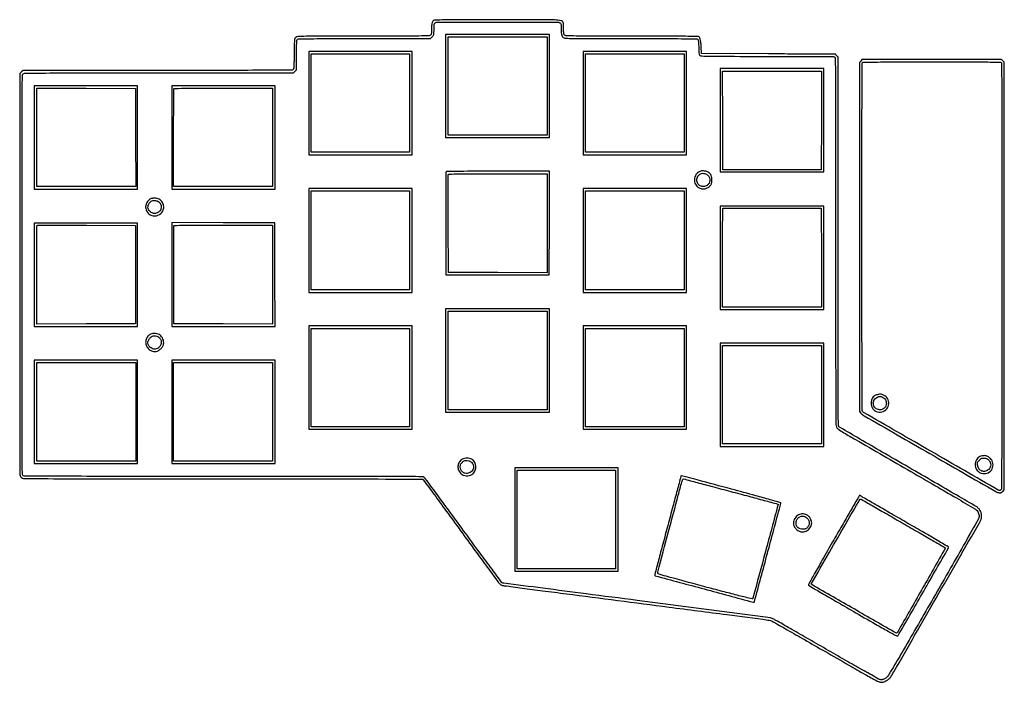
# Model space of a CAD drawing. Extents: x 71 to 1688, y 100 to 2380.
# Tile 2 of 2: x 71 to 1682, y 1296 to 2380. Entities that reach past the tile are written whole.
import ezdxf

# ---------------------------------------------------------------- set-up
doc = ezdxf.new("R2010")
doc.units = 0

msp = doc.modelspace()

# ---------------------------------------------------------------- linework, layer by layer
for points in [[(749.315372, 2378.99302, 0.115515), (747.185566, 2377.494856, 0.106863), (745.868208, 2375.166282, 0.060795), (745.18571, 2371.425959, 0.014762), (745, 2365.13717, -0.008276), (744.92551, 2360.637118, -0.028644), (744.662643, 2357.736414, -0.045318), (744.191497, 2355.796199, -0.114649), (743.428571, 2354.571429, -0.192772), (741.100183, 2353.574554, -0.002339), (724.382021, 2353.257254, -0.003232), (697.105362, 2353.043547, -0.000343), (633.539355, 2353, 0.000269), (563.894533, 2352.962516, 0.004045), (539.636084, 2352.740143, 0.006082), (526.184027, 2352.344263, 0.161043), (522.860784, 2351.089862, 0.130092), (521.456684, 2349.17134, 0.06854), (520.7609, 2346.280541, 0.020533), (520.439533, 2340.771771, 0.001268), (520.198989, 2324.380861, -0.00308), (520.00461, 2313.758318, -0.007025), (519.695951, 2305.746413, -0.003828), (519.321086, 2299.528109, -0.157498), (518.826544, 2298.290998, -0.221361), (517.193837, 2297.517607, -0.000212), (474.842331, 2297.252681, -0.001247), (413.861192, 2297.049144, -0.000211), (297.433319, 2297), (77.111527, 2297), (74.305764, 2294.586601), (71.5, 2292.173202), (71.225536, 1964.836601, 0.000158), (71.15985, 1839.16383, 0.000261), (71.193229, 1732.986717, 0.000012), (71.275579, 1637.109647, 0.059129), (71.500972, 1635.224564, 0.048613), (71.853164, 1634.210492, 0.026148), (72.469367, 1633.037509, 0.025788), (73.229051, 1631.896877, 0.036586), (74.025436, 1630.974564, 0.196461), (77.389118, 1629.562653, 0.000846), (117.62075, 1629.251083, 0.001423), (186.857594, 1629.028954, 0.000079), (402.75, 1628.984687, -0.000211), (528.117364, 1628.926, -0.00035), (633.839428, 1628.758058, -0.000009), (729.605535, 1628.53728, -0.148016), (730.596989, 1628.234687, -0.086883), (731.35815, 1627.506224, -0.000053), (749.235149, 1603.187689, -0.000675), (769.111047, 1576.067356, -0.000412), (792.50559, 1544, 0.000383), (815.997879, 1511.794713, 0.000605), (836.193031, 1484.22397, 0.000129), (853.985624, 1460.007906, 0.027367), (855.833762, 1457.762453, 0.043863), (857.022504, 1456.677539, 0.031776), (858.514316, 1455.68179, 0.032338), (860.065196, 1454.912676, 0.058592), (861.425161, 1454.523561, 0.007981), (863.858398, 1454.166597, 0.000028), (893.265516, 1450.332503, 0.00015), (926.560571, 1446.003559, 0.000094), (965.5, 1440.960143, -0.000073), (1133.516651, 1419.20597, -0.000362), (1228.099261, 1406.876038, -0.000079), (1295.348479, 1398.049047, -0.037293), (1299.649329, 1397.153821, -0.058962), (1302.008716, 1396.163067, -0.000237), (1326.945303, 1382.023318, -0.001195), (1355.204036, 1365.89266, -0.000752), (1388.149329, 1346.916333, 0.000886), (1427.404799, 1324.319422, 0.002711), (1454.139514, 1309.18493, 0.001419), (1474.044101, 1298.133062, 0.074788), (1478.134556, 1296.618004, 0.025945), (1480.887672, 1296.191921, 0.067159), (1482.891439, 1296.256964, 0.057645), (1484.978599, 1296.861043, 0.015352), (1488.134556, 1298.299241, 0.026964), (1490.412116, 1299.579822, 0.025235), (1492.591592, 1301.124545, 0.026505), (1494.433449, 1302.740099, 0.053936), (1495.657389, 1304.223072, 0.015105), (1501.137167, 1313.120431, 0.000043), (1570.637653, 1434.020759, 0.000021), (1641.352282, 1557.069294, 0.031164), (1643.651083, 1561.717881, 0.088019), (1644.781334, 1566.74022, 0.070344), (1644.255964, 1572.272196, 0.069613), (1642.204325, 1577.497457, 0.082505), (1638.881919, 1581.624675, 0.05013), (1636.836183, 1583.110623, 0.000115), (1604.446564, 1601.992432, 0.000763), (1567.916777, 1623.201988, 0.000474), (1525, 1647.978134, -0.00063), (1482.127042, 1672.746776, -0.00102), (1445.739063, 1693.929364, -0.000129), (1413.371066, 1712.871527, -0.081189), (1411.75, 1714.214243, -0.179087), (1410.546967, 1717.38533, -0.000603), (1410.253119, 1759.496656, -0.001341), (1410.038236, 1829.065167, -0.000101), (1410, 2017.422223), (1410, 2318.622877), (1407.961045, 2320.811439, -0.000077), (1407.164523, 2321.66667, -0.000111), (1406.459038, 2322.424725, -0.000059), (1405.861591, 2323.06713, -0.001744), (1405.711045, 2323.230179, 0.208411), (1405.49604, 2323.325627, 0.000006), (1373.396369, 2323.54544, 0.000326), (1338.002252, 2323.764312, 0.000196), (1296, 2323.980179), (1186.5, 2324.5), (1186, 2336, 0.011546), (1185.499485, 2343.510597, 0.045407), (1184.667883, 2348.070613, 0.081864), (1183.376021, 2350.854317, 0.152804), (1181.445993, 2352.382351, 0.09035), (1180.101919, 2352.635547, 0.000086), (1148.629243, 2352.818566, 0.000875), (1113.453604, 2352.955534, 0.000536), (1071.989641, 2353, -0.000344), (1008.704396, 2353.043558, -0.003246), (981.543015, 2353.257285, -0.002358), (964.898738, 2353.574829, -0.192736), (962.571429, 2354.571429, -0.113945), (961.810547, 2355.789145, -0.045498), (961.338814, 2357.711486, -0.028934), (961.07506, 2360.574867, -0.0085), (961, 2364.989641, 0.006471), (960.954618, 2368.495924, 0.00835), (960.817528, 2371.713197, 0.006588), (960.622978, 2374.39341, 0.070308), (960.378819, 2375.455198, 0.265369), (956.833387, 2378.355287, 0.031309), (946.307033, 2379.456442, 0.010094), (924.98312, 2379.913809, 0.000471), (852.79966, 2379.936614, 0.000809), (813.741558, 2379.848992, 0.001314), (780.565529, 2379.633694, 0.000187), (751.130708, 2379.354283, 0.093558)], [(955.065741, 2374.964816, -0.128575), (956.089884, 2374.016179, -0.094268), (956.666755, 2372.571576, -0.041845), (956.93747, 2370.081834, -0.006166), (957, 2365.011869, 0.016555), (957.214681, 2358.529727, 0.059246), (957.974177, 2354.461542, 0.097726), (959.400986, 2351.835783, 0.11315), (961.657325, 2350.110272, 0.104118), (964.233995, 2349.533976, 0.000622), (988.625924, 2349.258217, 0.001954), (1021.350644, 2349.056866, 0.000561), (1072.011869, 2349, -0.000256), (1142.201123, 2348.964058, -0.004182), (1165.735106, 2348.743121, -0.005193), (1178.874349, 2348.373333, -0.266257), (1180.964816, 2347.065741, -0.092929), (1181.37098, 2345.780418, -0.00953), (1181.695915, 2342.595985, -0.011625), (1181.924348, 2338.753321, -0.009032), (1182, 2334.565741, 0.005532), (1182.066464, 2328.559178, 0.03394), (1182.344646, 2325.476072, 0.068463), (1182.935487, 2323.528513, 0.088766), (1184, 2322, 0.187057), (1187.023407, 2320.665902, 0.006888), (1199.748964, 2320.259254, 0.004291), (1223.069031, 2320.035677, 0.000251), (1294.065741, 2320, -0.000607), (1342.30812, 2319.941388, -0.001745), (1375.796116, 2319.74313, -0.000377), (1402.073303, 2319.476027, -0.120701), (1404.065741, 2318.964816, -0.274075), (1405.448736, 2316.680421, -0.000741), (1405.74753, 2278.833551, -0.001516), (1405.965394, 2214.419825, -0.000088), (1406, 2017.365945, 0.000124), (1406.043339, 1842.112185, 0.001138), (1406.253961, 1766.07031, 0.000473), (1406.54258, 1717.898236, 0.109466), (1407.532662, 1713.572412, 0.133583), (1410.543889, 1710.059554, 0.014502), (1419.624295, 1704.270764, 0.003827), (1438.678546, 1693.083905, 0.000089), (1529, 1641.002483, -0.000657), (1569.256158, 1617.72884, -0.001048), (1603.604147, 1597.714323, -0.000194), (1633.880596, 1579.97136, -0.055411), (1636.226885, 1578.220124, -0.063903), (1638.425927, 1575.562591, -0.057578), (1639.975557, 1572.343198, -0.058776), (1640.726035, 1568.925673, -0.073442), (1640.570772, 1565.684821, -0.080316), (1639.680667, 1563.282085, -0.000141), (1618.304442, 1525.541791, -0.001063), (1594.178455, 1483.185017, -0.000658), (1565.651467, 1433.5, -0.000253), (1517.038169, 1349.18703, -0.004146), (1500.505866, 1321.088377, -0.007746), (1491.194639, 1306.09069, -0.131227), (1486.929758, 1302.206335, -0.022999), (1484.63235, 1301.147729, -0.044945), (1482.705536, 1300.560202, -0.052007), (1480.902295, 1300.375237, -0.044507), (1479, 1300.548171, -0.082817), (1476.416842, 1301.476113, -0.000425), (1452.613497, 1314.82134, -0.001891), (1425.528374, 1330.171782, -0.00119), (1394, 1348.298014, 0.000457), (1362.297868, 1366.586086, 0.000681), (1334.53125, 1382.519785, 0.000284), (1310.724333, 1396.120223, 0.014484), (1306, 1398.637092), (1299.5, 1401.861826), (1081.5, 1430.001999, -0.000069), (997.771242, 1440.821782, -0.000114), (926.95, 1449.999986, -0.000007), (863.1394, 1458.285274, -0.019718), (861.5, 1458.564264, -0.181665), (860.004367, 1459.517448, -0.000413), (843.930247, 1480.964985, -0.002288), (824.240027, 1507.535258, -0.000914), (797.5, 1544.10586, 0.000725), (773.560214, 1576.872683, 0.001161), (753.011948, 1604.775909, 0.000202), (734.775512, 1629.399025, 0.065961), (733.115141, 1631.112682, 0.166677), (729.352994, 1632.439861, 0.000773), (687.1915, 1632.746732, 0.001349), (615.517255, 1632.964277, 0.000084), (403.900325, 1633, -0.000081), (189.548756, 1633.034546, -0.001394), (119.561431, 1633.252271, -0.000629), (78.328469, 1633.547387, -0.274333), (76.035184, 1634.934259, -0.122624), (75.508402, 1637.020202, -0.000046), (75.252274, 1715.96363, -0.000596), (75.056805, 1815.6642, -0.000192), (75, 1963.36283, -0.000108), (75.041798, 2157.000356, -0.00109), (75.252407, 2237.667272, -0.000287), (75.52741, 2288.929108, -0.197369), (76.571429, 2291.428571, -0.196435), (79.029209, 2292.460376, -0.000615), (113.464707, 2292.746436, -0.001607), (168.188297, 2292.957786, -0.000162), (298.616883, 2293), (519.090909, 2293), (521.545455, 2295.454545), (524, 2297.909091), (524, 2321.520287, -0.003444), (524.067856, 2331.370081, -0.006681), (524.281441, 2339.238056, -0.004132), (524.585433, 2345.466908, -0.109021), (525.035184, 2347.065741, -0.266342), (527.127333, 2348.373922, -0.005138), (540.345563, 2348.743161, -0.004158), (564.011964, 2348.96407, -0.000254), (634.612107, 2349), (743.153846, 2349), (746.076923, 2351.923077, 0.042531), (747.77987, 2353.943296, 0.096491), (748.596594, 2355.757577, 0.051883), (748.930212, 2358.371824, 0.005814), (749, 2364.373387, -0.00606), (749.063228, 2369.589927, -0.035063), (749.322668, 2372.331911, -0.073626), (749.842835, 2373.947872, -0.147296), (750.75, 2374.919901, -0.132452), (754.623779, 2375.967192, -0.000113), (852.827618, 2376.010916, -0.00012), (950.904354, 2376.008922, -0.123405)], [(1447.07258, 2312.365141), (1445, 2309.730283), (1445, 2024.420905), (1445, 1739.111527), (1447.25, 1736.602972, 0.079329), (1452.69319, 1732.189076, 0.000128), (1560.23401, 1670.218817, 0.000103), (1668.358782, 1607.978357, 0.09985), (1673.692734, 1606.192578, 0.045702), (1675.366415, 1606.137855, 0.075285), (1676.74863, 1606.430934, 0.070761), (1678.039823, 1607.137177, 0.035915), (1679.442734, 1608.351825), (1682, 1610.909091), (1682, 1960.780231), (1682, 2310.651372), (1679.685549, 2312.825686), (1677.371098, 2315), (1563.258129, 2315), (1449.14516, 2315)], [(1677.393011, 2309.418213, -0.091413), (1677.642907, 2308.076113, -0.000008), (1677.821697, 2206.15885, -0.000271), (1677.956357, 2093.558939, -0.000164), (1678, 1960.118213, -0.000147), (1677.948535, 1784.583549, -0.000713), (1677.748274, 1685.089569, -0.000064), (1677.490645, 1612.858693, -0.197952), (1676.8, 1611.2, -0.048334), (1676.24215, 1610.740706, -0.037693), (1675.559173, 1610.3525, -0.0388), (1674.860818, 1610.086481, -0.071721), (1674.261015, 1610, -0.131446), (1671.980352, 1610.610111, -0.000023), (1561.780997, 1674.121385, -0.000026), (1451.715584, 1737.569824, -0.115505), (1449.765313, 1739.397557, -0.147341), (1449.462791, 1740.392227, -0.000012), (1449.241942, 1823.615845, -0.000402), (1449.074004, 1915.55561, -0.000242), (1449.015313, 2024.55, -0.00018), (1449.0592, 2167.806895, -0.000872), (1449.255302, 2249.181409, -0.000095), (1449.511385, 2308.148135, -0.197735), (1450.2, 2309.8, -0.195592), (1451.795018, 2310.472656, -0.000562), (1475.122386, 2310.744676, -0.002165), (1507.743014, 2310.947128, -0.000469), (1564.093011, 2311, -0.000317), (1630.817267, 2310.957667, -0.003173), (1658.726863, 2310.745144, -0.001814), (1675.936317, 2310.442414, -0.304732)], [(485, 2187.5), (485, 2107), (404, 2107), (323, 2107), (323, 2186.833333, -0.000782), (323.047957, 2217.490981, -0.001288), (323.195833, 2243.411458, -0.000095), (323.392946, 2266.680524, -0.196663), (323.666667, 2267.333333, -0.196677), (324.319546, 2267.607061, -0.000094), (347.735417, 2267.804167, -0.00128), (373.817294, 2267.952044, -0.000777), (404.666667, 2268), (485, 2268)], [(768.46037, 2130.75, 0.090627), (768.266532, 2129.706637, 0.000087), (768.199446, 2105.339063, 0.000879), (768.177075, 2078.103596, 0.000539), (768.241754, 2046), (768.5, 1962.5), (853, 1962.5), (937.5, 1962.5), (937.755647, 2047.25), (938.011295, 2132), (853.474263, 2132, 0.000589), (810.001032, 2131.948807, 0.003087), (786.092689, 2131.744893, 0.000961), (769.483401, 2131.468749, 0.305998)], [(934, 2046.994085), (934, 1965.988171), (853.25, 1966.244085), (772.5, 1966.5), (772.241604, 2046, -0.000567), (772.176881, 2076.569807, -0.000923), (772.199234, 2102.514062, -0.000096), (772.266459, 2125.707833, -0.090612), (772.460219, 2126.75, -0.305669), (773.480151, 2127.467329, -0.001054), (789.291461, 2127.744639, -0.003238), (812.082541, 2127.948713, -0.00062), (853.468615, 2128), (934, 2128)], [(1185.5, 2132.315708, 0.147326), (1178.837773, 2128.13366, 0.133823), (1175.285051, 2120.809425, 0.132088), (1175.91768, 2112.619587, 0.142078), (1180.581468, 2106.114577, 0.100559), (1185.262906, 2103.759654, 0.089978), (1190.687281, 2103.291159, 0.088042), (1196.031586, 2104.764193, 0.090807), (1200.477643, 2107.976664, 0.037863), (1201.969062, 2109.790004, 0.064197), (1202.882957, 2111.526791, 0.053757), (1203.421502, 2113.646873, 0.01932), (1203.741258, 2116.748983, 0.048522), (1203.595411, 2121.181929, 0.072643), (1202.545569, 2124.904416, 0.077739), (1200.545319, 2127.990443, 0.065219), (1197.58584, 2130.535712, 0.072901), (1195.128049, 2131.676304, 0.035695), (1191.749311, 2132.423305, 0.035659), (1188.272617, 2132.684338, 0.06802)], [(1197.057167, 2125.44523, -0.110522), (1199.723539, 2121.43404, -0.112799), (1200.399732, 2116.699559, -0.115606), (1198.953706, 2112.231147, -0.120599), (1195.688633, 2108.95172, -0.118092), (1190.003636, 2107.115245, -0.140149), (1184.493218, 2108.238705, -0.144473), (1180.524192, 2112.061, -0.128079), (1179.031803, 2117.615141, -0.071205), (1179.471142, 2120.863303, -0.067553), (1180.805819, 2123.921472, -0.069733), (1182.856459, 2126.428201, -0.085987), (1185.388117, 2128.066496, -0.093546), (1188.1444, 2128.672006, -0.062749), (1191.364654, 2128.363101, -0.06095), (1194.511987, 2127.240151, -0.07502)], [(285.418438, 2087.031147, 0.091707), (283.011512, 2085.497472, 0.042571), (280.516101, 2082.73963, 0.042297), (278.473192, 2079.523103, 0.0741), (277.443165, 2076.548738, 0.178552), (279.172208, 2066.349825, 0.181213), (287.100252, 2059.793929, 0.180249), (297.418875, 2060.044307, 0.177174), (305.148389, 2066.984398, 0.131203), (306.801389, 2074.123377, 0.131638), (304.672332, 2081.126165, 0.130483), (299.305964, 2086.169498, 0.127852), (292.102117, 2087.936614, 0.015595), (290.187495, 2087.850474, 0.014628), (288.240413, 2087.644486, 0.014775), (286.524964, 2087.360245, 0.047702)], [(297.656617, 2082.818147, -0.065679), (298.606664, 2082.186752, -0.028727), (299.689287, 2081.126044, -0.027818), (300.725359, 2079.851519, -0.033248), (301.547906, 2078.540903, -0.133171), (302.771473, 2073.296639, -0.131644), (301.187243, 2068.126799, -0.128965), (297.193044, 2064.367223, -0.125308), (291.823275, 2063, -0.105031), (287.954307, 2063.821788, -0.083919), (284.394496, 2066.184888, -0.085949), (281.878194, 2069.523667, -0.119432), (281.003738, 2073.15, -0.118692), (282.392237, 2078.888622, -0.143757), (286.190124, 2082.890666, -0.138817), (291.662068, 2084.288692, -0.107831)], [(1382.755915, 1990.75), (1383.011829, 1910), (1302.005915, 1910), (1221, 1910), (1221, 1990.333333, -0.000784), (1221.048382, 2021.18311, -0.001292), (1221.19757, 2047.26632, -0.000095), (1221.396434, 2070.680676, -0.196657), (1221.672578, 2071.339244, -0.197472), (1222.331118, 2071.614162, -0.000096), (1245.670328, 2071.739078, -0.0013), (1271.670923, 2071.80565, -0.000789), (1302.422578, 2071.755911), (1382.5, 2071.5)], [(260.5, 1963), (260.5, 1882.5), (179.75, 1882.244085), (99, 1881.988171), (99, 1962.327419, -0.000784), (99.048382, 1993.179463, -0.001291), (99.19757, 2019.264582, -0.000095), (99.396434, 2042.680675, -0.196657), (99.672578, 2043.339244, -0.197472), (100.331118, 2043.614162, -0.000096), (123.670328, 2043.739078, -0.0013), (149.670923, 2043.80565, -0.000789), (180.422578, 2043.755911), (260.5, 2043.5)], [(485, 1962.994085), (485, 1881.988171), (404.25, 1882.244085), (323.5, 1882.5), (323.241604, 1962, -0.000567), (323.176881, 1992.569807, -0.000923), (323.199234, 2018.514062, -0.000096), (323.266459, 2041.707833, -0.090612), (323.460219, 2042.75, -0.305669), (324.480151, 2043.467329, -0.001054), (340.291461, 2043.744639, -0.003238), (363.082541, 2043.948713, -0.00062), (404.468615, 2044), (485, 2044)], [(285.396258, 1865.625994, 0.113316), (280.818727, 1862.137914, 0.099029), (277.945874, 1856.836119, 0.097501), (277.307322, 1850.763787, 0.105999), (279.065075, 1845.098004, 0.072488), (281.380277, 1842.094837, 0.0512), (284.732292, 1839.455485, 0.052176), (288.449759, 1837.611645, 0.089281), (291.847843, 1837, 0.104593), (296.532327, 1837.990763, 0.072534), (301.128164, 1840.882819, 0.071871), (304.746534, 1845.001558, 0.098284), (306.579593, 1849.572574, 0.085164), (306.638657, 1853.376081, 0.055931), (305.483963, 1857.611886, 0.056097), (303.42623, 1861.470122, 0.08772), (300.794356, 1864.146431, 0.080791), (297.501523, 1865.767801, 0.050172), (293.266847, 1866.608824, 0.050151), (288.946624, 1866.58971, 0.080379)], [(298.88927, 1860.439719, -0.118537), (301.913277, 1856.338209, -0.119009), (302.736258, 1851.3165, -0.119183), (301.177265, 1846.478137, -0.11912), (297.579691, 1842.885468, -0.055708), (294.690749, 1841.538475, -0.084059), (291.954385, 1841.104551, -0.082576), (289.192411, 1841.593557, -0.051924), (286.225074, 1843.004198, -0.10532), (282.63863, 1846.395154, -0.124134), (281.011897, 1850.762761, -0.122851), (281.643498, 1855.414725, -0.101844), (284.4, 1859.6, -0.078148), (287.8437, 1862.107788, -0.104263), (291.566482, 1863.120742, -0.106224), (295.328857, 1862.53762, -0.083717)], [(1473.740524, 1766.582264, 0.059498), (1469.245103, 1764.330673, 0.098989), (1466.245605, 1761.360246, 0.095756), (1464.557558, 1757.389829, 0.052817), (1464, 1752.126385, 0.168701), (1466.973944, 1743.56302, 0.164622), (1474.64507, 1738.58124, 0.160385), (1483.923941, 1739.217016, 0.160558), (1491.005402, 1745.24086, 0.157148), (1493.048037, 1753.743031, 0.152217), (1489.782812, 1761.963859, 0.152877), (1482.439722, 1766.850691, 0.158629)], [(1482.988956, 1762.505711, -0.060022), (1485.68582, 1760.671947, -0.081835), (1487.55499, 1758.409231, -0.079295), (1488.637407, 1755.609158, -0.052702), (1489, 1752.178704, -0.187445), (1486.355352, 1745.372109, -0.179594), (1479.753871, 1741.983684, -0.176295), (1472.445817, 1743.696249, -0.182539), (1468.077639, 1749.680984, -0.081901), (1467.703942, 1753.194447, -0.084354), (1468.487017, 1756.603555, -0.082738), (1470.371716, 1759.615092, -0.074888), (1473.189824, 1761.974365, -0.036429), (1475.919823, 1763.377234, -0.087141), (1478.130632, 1763.890252, -0.090925), (1480.325361, 1763.609609, -0.042204)], [(795.24086, 1661.005402, 0.112339), (790.230468, 1656.134661, 0.125612), (788.079148, 1649.768358, 0.122142), (789.219148, 1643.010557, 0.102653), (793.418682, 1637.062819, 0.111271), (796.893487, 1635.027868, 0.061457), (801.752923, 1634.116478, 0.060564), (806.792103, 1634.410805, 0.095544), (810.818029, 1635.971531, 0.136112), (815.641104, 1641.25481, 0.119053), (817.367885, 1648.552696, 0.119239), (815.572684, 1655.825261, 0.136815), (810.701451, 1661.040484, 0.079626), (807.185498, 1662.480108, 0.058061), (802.983053, 1662.960089, 0.057965), (798.774691, 1662.460887, 0.078575)], [(1642.218183, 1665.336917, 0.142326), (1636.294301, 1659.920391, 0.140724), (1634.162146, 1652.148134, 0.139552), (1636.473488, 1644.379508, 0.139255), (1642.53097, 1638.985008, 0.151428), (1651.429449, 1637.637691, 0.157992), (1659.35636, 1641.60163, 0.159407), (1663.406303, 1649.427556, 0.154266), (1662.1203, 1658.251494, 0.094695), (1658.569037, 1663.024536, 0.100406), (1653.574662, 1666.033017, 0.101548), (1647.850636, 1666.837437, 0.099111)], [(1656.709864, 1659.550914, -0.07685), (1659.080267, 1655.74445, -0.103987), (1659.868695, 1651.780515, -0.107474), (1658.987863, 1647.932263, -0.086781), (1656.545455, 1644.454545, -0.135704), (1651.200316, 1641.424999, -0.151709), (1645.305583, 1641.750967, -0.148502), (1640.543334, 1645.380369, -0.128829), (1638.274614, 1651.255988, -0.023018), (1638.086115, 1654.098651, -0.094928), (1638.374918, 1655.790206, -0.088471), (1639.278525, 1657.315329, -0.018513), (1641.4, 1659.6, -0.018513), (1643.684671, 1661.721475, -0.088471), (1645.209794, 1662.625082, -0.094928), (1646.901349, 1662.913885, -0.023018), (1649.744012, 1662.725386, -0.027797), (1652.069939, 1662.331342, -0.051094), (1653.887863, 1661.717784, -0.058205), (1655.380478, 1660.815177, -0.05011)], [(810.234223, 1656.082029, -0.176135), (813.493022, 1650.014699, -0.170237), (812.154997, 1643.169876, -0.16451), (806.770699, 1638.500463, -0.165926), (799.678596, 1638.078299, -0.117353), (795.659432, 1640.289864, -0.107283), (792.908017, 1644.14086, -0.10653), (791.988951, 1648.80981, -0.1142), (793.11704, 1653.315741, -0.11679), (796.306552, 1657.062318, -0.118751), (800.818622, 1658.952031, -0.115885), (805.785378, 1658.601203, -0.107398)], [(1153, 1633.555111, -0.0652), (1152.953101, 1633.196986, -0.000007), (1146.684375, 1609.674466, -0.000215), (1139.743782, 1583.677291, -0.00013), (1131.5, 1552.884033, 0.000317), (1123.256797, 1522.046774, 0.000519), (1116.315625, 1495.905302, 0.000042), (1110.112323, 1472.43671, 0.064672), (1110, 1471.571939, 0.338578), (1110.78105, 1470.550737, 0.000046), (1191.06519, 1448.775835, 0.000051), (1271.26933, 1427.039249, 0.268688), (1272.773365, 1427.440032, 0.131321), (1273.209614, 1428.194502, 0.000008), (1294.483867, 1507.184121, 0.000039), (1315.293653, 1584.47791, 0.024141), (1316.26176, 1588.918759, 0.380256), (1315.64369, 1589.903781, 0.000996), (1298.92116, 1594.743048, 0.00348), (1275.502179, 1601.293544, 0.00078), (1235.5, 1612.115838, 0.000096), (1179.7251, 1627.100439, 0.002006), (1163.020522, 1631.513094, 0.001421), (1153.513795, 1633.95479, 0.489038)], [(1234.3669, 1608.360578, -0.000114), (1263.958136, 1600.435275, -0.000189), (1288.904948, 1593.737666, -0.000004), (1311.520683, 1587.656533, -0.093483), (1311.713773, 1587.563472, -0.308845), (1311.934462, 1586.931888, -0.000012), (1291.303728, 1510.295554, -0.000024), (1270.769775, 1434.040826, -0.121769), (1270.012674, 1432.672688, -0.274287), (1269.261139, 1432.450376, -0.000188), (1247.917543, 1437.858783, -0.00203), (1224.060774, 1444.016798, -0.00123), (1195.872688, 1451.489236, -0.000111), (1135.320768, 1467.715035, -0.004636), (1122.33296, 1471.327807, -0.013933), (1116.037366, 1473.333653, -0.318809), (1115, 1474.795229, -0.064978), (1115.23015, 1476.558735, -0.000022), (1132.880006, 1543.015634, -0.000283), (1148.664805, 1602.304288, -0.003898), (1154.566894, 1623.75, -0.009724), (1155.18016, 1625.762387, -0.015408), (1155.791491, 1627.457813, -0.009369), (1156.357153, 1628.81225, -0.297445), (1156.644834, 1629, -0.064968), (1157.117634, 1628.938305, -0.000014), (1179.718639, 1622.93717, -0.000295), (1204.74981, 1616.27424, -0.000179)], [(1443.217405, 1598.772542, 0.004631), (1441.720615, 1596.23781, 0.000037), (1429.996941, 1575.95431, 0.000135), (1416.557134, 1552.683232, 0.000087), (1400.982977, 1525.688937, 0.001182), (1384.075371, 1496.210921, 0.002794), (1371.652865, 1474.147942, 0.000407), (1361.529288, 1455.895625, 0.334441), (1361.664497, 1454.935503, 0.064499), (1362.508621, 1454.284991, 0.000063), (1383.453241, 1442.079719, 0.000634), (1406.878343, 1428.472675, 0.000389), (1434.515615, 1412.494462, 0.000805), (1471.443937, 1391.262283, 0.004188), (1491.93675, 1379.750589, 0.001677), (1506.111053, 1372.005594, 0.342138), (1507.588275, 1372.247896, 0.05687), (1510.221744, 1375.819899, 0.000088), (1550.082511, 1445.196772, 0.000027), (1590.668459, 1515.873267, 0.215636), (1590.788643, 1517.115481, 0.179785), (1590.358056, 1517.643522, 0.000079), (1570.169164, 1529.493815, 0.001134), (1547.668442, 1542.627834, 0.000688), (1521, 1558.064609, -0.00012), (1494.133216, 1573.575465, -0.000187), (1470.988988, 1586.956179, -0.00005), (1450.799319, 1598.641525, -0.006613), (1448.345492, 1600.105741), (1445.190983, 1602.045085)], [(1516.746106, 1555.956531, -0.000306), (1542.777909, 1540.909076, -0.000501), (1564.820756, 1528.119917, -0.000042), (1584.583081, 1516.625234, -0.060293), (1585.260722, 1516.11293, -0.342702), (1585.383701, 1515.257, -0.000023), (1546.410063, 1446.817547, -0.000093), (1508.175933, 1379.712994, -0.061439), (1505.645029, 1376.319426, -0.345118), (1505.391525, 1376.283022, -0.000002), (1436.181836, 1416.095107, -0.000011), (1367.576478, 1455.561906, -0.045341), (1366.161763, 1456.556334, -0.361658), (1366.098556, 1456.917082, -0.000008), (1395.850054, 1508.805777, -0.000516), (1423.332139, 1556.620228, -0.000961), (1445.726722, 1595.318174, -0.143291), (1446.013437, 1595.590475, -0.0814), (1446.472368, 1595.738766, -0.069765), (1447.028421, 1595.744764, -0.059542), (1447.597257, 1595.601053, -0.038507), (1448.677539, 1595.088004, -0.000053), (1468.48515, 1583.734665, -0.000453), (1490.669951, 1570.988893, -0.00028)], [(1345.30078, 1569.919832, 0.079097), (1342.129674, 1567.667896, 0.059227), (1339.441174, 1564.323571, 0.059368), (1337.617611, 1560.452097, 0.080575), (1337, 1556.644438, 0.114779), (1338.216536, 1551.414762, 0.085275), (1341.708844, 1546.597225, 0.084527), (1346.643201, 1543.186917, 0.109459), (1352, 1542, 0.077688), (1355.891701, 1542.608345, 0.064267), (1359.695141, 1544.391896, 0.064569), (1362.904223, 1547.071925, 0.080135), (1365.053196, 1550.308667, 0.03422), (1366.440773, 1554.020221, 0.074603), (1366.865072, 1557.021943, 0.075314), (1366.388298, 1559.99802, 0.035426), (1364.939892, 1563.624167, 0.034452), (1363.739256, 1565.722495, 0.04924), (1362.379783, 1567.379783, 0.04924), (1360.722495, 1568.739256, 0.034452), (1358.624167, 1569.939892, 0.035384), (1354.928418, 1571.416456, 0.077874), (1351.930336, 1571.881626, 0.07842), (1348.946902, 1571.406203, 0.036288)], [(1357.579691, 1566.114532, -0.117504), (1361.067349, 1562.653754, -0.112897), (1362.684146, 1557.941049, -0.113147), (1362.090229, 1553.002515, -0.118445), (1359.404126, 1548.909931, -0.045917), (1357.900264, 1547.736938, -0.064082), (1356.360509, 1547.007043, -0.054667), (1354.506416, 1546.620677, -0.02406), (1352, 1546.5, -0.068401), (1348.058825, 1547.041697, -0.096272), (1344.895846, 1548.629058, -0.100838), (1342.657471, 1551.21898, -0.08175), (1341.400892, 1554.676597, -0.114659), (1341.602819, 1559.383278, -0.100608), (1343.842971, 1563.774397, -0.102366), (1347.578757, 1566.886005, -0.123236), (1352, 1567.992524, -0.055871), (1353.176549, 1567.860642, -0.025359), (1354.670284, 1567.440864, -0.024729), (1356.21726, 1566.833515, -0.031018)]]:
    msp.add_lwpolyline(points, format="xyb", close=True)
for points in [[(768, 2271.5), (768, 2187), (853, 2187), (938, 2187), (938, 2271.5), (938, 2356), (853, 2356), (768, 2356)], [(934, 2271.5), (934, 2191), (853, 2191), (772, 2191), (772, 2271.5), (772, 2352), (853, 2352), (934, 2352)], [(544, 2243.5), (544, 2159), (628.5, 2159), (713, 2159), (713, 2243.5), (713, 2328), (628.5, 2328), (544, 2328)], [(709, 2243.5), (709, 2163), (628.5, 2163), (548, 2163), (548, 2243.5), (548, 2324), (628.5, 2324), (709, 2324)], [(993, 2243.5), (993, 2159), (1077.5, 2159), (1162, 2159), (1162, 2243.5), (1162, 2328), (1077.5, 2328), (993, 2328)], [(1158, 2243.5), (1158, 2163), (1077.5, 2163), (997, 2163), (997, 2243.5), (997, 2324), (1077.5, 2324), (1158, 2324)], [(1217, 2215.5), (1217, 2131), (1302, 2131), (1387, 2131), (1387, 2215.5), (1387, 2300), (1302, 2300), (1217, 2300)], [(1382.755915, 2215.25), (1382.5, 2134.5), (1302, 2134.5), (1221.5, 2134.5), (1221.244085, 2215.25), (1220.988171, 2296), (1302, 2296), (1383.011829, 2296)], [(95, 2187.5), (95, 2103), (179.5, 2103), (264, 2103), (264, 2187.5), (264, 2272), (179.5, 2272), (95, 2272)], [(320, 2187.5), (320, 2103), (404.5, 2103), (489, 2103), (489, 2187.5), (489, 2272), (404.5, 2272), (320, 2272)], [(260.75595, 2187.25), (261.011899, 2107), (180.00595, 2107), (99, 2107), (99, 2187.505915), (99, 2268.011829), (179.75, 2267.755915), (260.5, 2267.5)], [(544, 2019), (544, 1934), (628.5, 1934), (713, 1934), (713, 2019), (713, 2104), (628.5, 2104), (544, 2104)], [(709, 2019), (709, 1938), (628.5, 1938), (548, 1938), (548, 2019), (548, 2100), (628.5, 2100), (709, 2100)], [(993, 2019), (993, 1934), (1077.5, 1934), (1162, 1934), (1162, 2019), (1162, 2104), (1077.5, 2104), (993, 2104)], [(1158, 2019), (1158, 1938), (1077.5, 1938), (997, 1938), (997, 2019), (997, 2100), (1077.5, 2100), (1158, 2100)], [(1217, 1990.5), (1217, 1906), (1302, 1906), (1387, 1906), (1387, 1990.5), (1387, 2075), (1302, 2075), (1217, 2075)], [(95, 1962.5), (95, 1878), (179.5, 1878), (264, 1878), (264, 1962.5), (264, 2047), (179.5, 2047), (95, 2047)], [(320, 1963.00568), (320, 1878), (404.505647, 1878), (489.011295, 1878), (488.755647, 1962.75), (488.5, 2047.5), (404.25, 2047.75568), (320, 2048.011359)], [(768, 1822.5), (768, 1738), (853, 1738), (938, 1738), (938, 1822.5), (938, 1907), (853, 1907), (768, 1907)], [(934, 1822.5), (934, 1742), (853, 1742), (772, 1742), (772, 1822.5), (772, 1903), (853, 1903), (934, 1903)], [(544, 1794.5), (544, 1710), (628.5, 1710), (713, 1710), (713, 1794.5), (713, 1879), (628.5, 1879), (544, 1879)], [(709, 1794.5), (709, 1714), (628.5, 1714), (548, 1714), (548, 1794.5), (548, 1875), (628.5, 1875), (709, 1875)], [(993, 1794.5), (993, 1710), (1077.5, 1710), (1162, 1710), (1162, 1794.5), (1162, 1879), (1077.5, 1879), (993, 1879)], [(1158, 1794.5), (1158, 1714), (1077.5, 1714), (997, 1714), (997, 1794.5), (997, 1875), (1077.5, 1875), (1158, 1875)], [(1217, 1766.5), (1217, 1682), (1302, 1682), (1387, 1682), (1387, 1766.5), (1387, 1851), (1302, 1851), (1217, 1851)], [(1383, 1766.5), (1383, 1686), (1302, 1686), (1221, 1686), (1221, 1766.5), (1221, 1847), (1302, 1847), (1383, 1847)], [(95, 1738.5), (95, 1654), (179.5, 1654), (264, 1654), (264, 1738.5), (264, 1823), (179.5, 1823), (95, 1823)], [(320, 1738.5), (320, 1654), (404.5, 1654), (489, 1654), (489, 1738.5), (489, 1823), (404.5, 1823), (320, 1823)], [(261, 1738.5), (261, 1658), (180, 1658), (99, 1658), (99, 1738.5), (99, 1819), (180, 1819), (261, 1819)], [(485, 1738.5), (485, 1658), (404, 1658), (323, 1658), (323, 1738.5), (323, 1819), (404, 1819), (485, 1819)], [(881, 1562.5), (881, 1478), (965.5, 1478), (1050, 1478), (1050, 1562.5), (1050, 1647), (965.5, 1647), (881, 1647)], [(1046, 1562.5), (1046, 1482), (965.5, 1482), (885, 1482), (885, 1562.5), (885, 1643), (965.5, 1643), (1046, 1643)]]:
    msp.add_lwpolyline(points, close=True)

doc.saveas('drawing.dxf')
